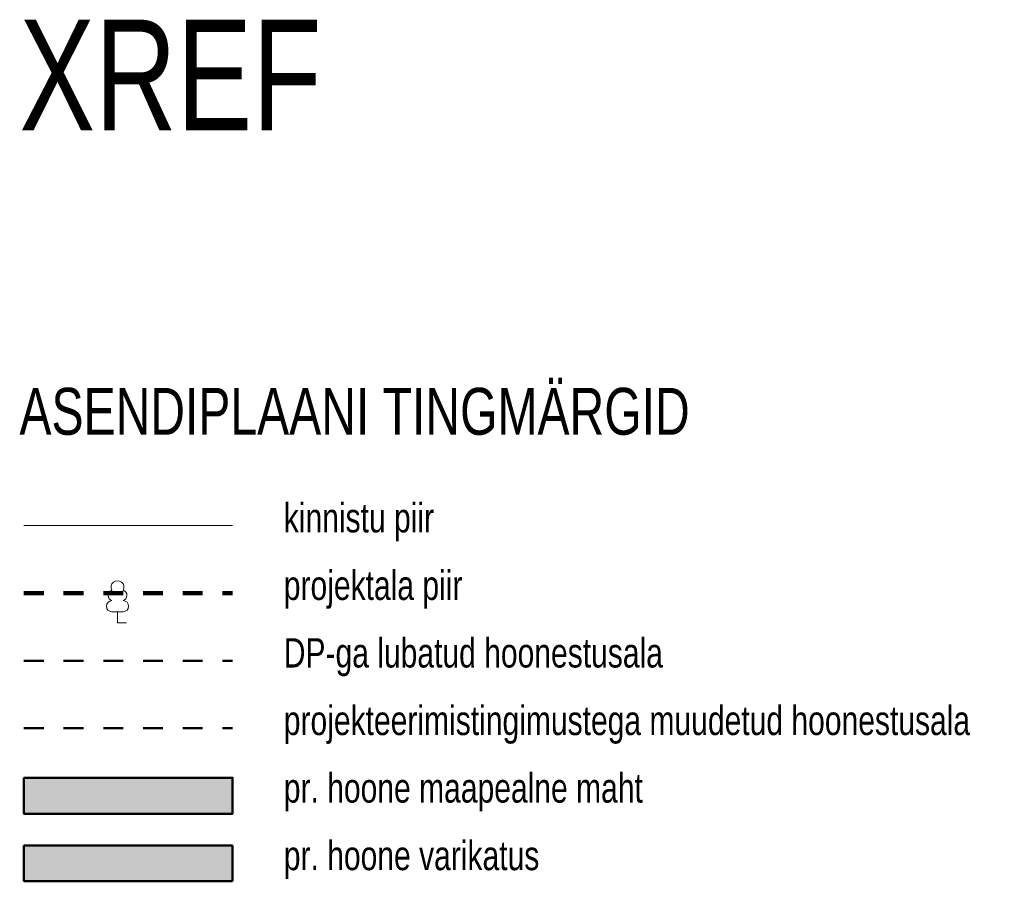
# Model space of a CAD drawing. Header units: metres. Extents: x 738076 to 738809, y 6589688 to 6590318.
# Tile 187 of 187: x 738742 to 738784, y 6590258 to 6590295. Entities that reach past the tile are written whole.
import ezdxf

# ---------------------------------------------------------------- set-up
doc = ezdxf.new("R2010")
doc.units = ezdxf.units.M
doc.linetypes.add('Katkend', pattern=[1.6933333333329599, 0.8466666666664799, -0.8466666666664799])
doc.linetypes.add('Katkend väike', pattern=[101.6, 101.6, 0])
for name, color, linetype, lineweight in [('_GE (2D)', 7, 'Continuous', 5), ('_MA-tingm2rgid (2D)', 7, 'Continuous', 5), ('_MA-tingm2rgid (2D)-1', 7, 'Continuous', 5), ('MA-hoone kool', 7, 'Continuous', 50), ('MA-hoone lasteaed', 7, 'Continuous', 50), ('MA-MA tekst', 7, 'Continuous', 13)]:
    doc.layers.add(name, color=color, linetype=linetype, lineweight=lineweight)
for name, color, linetype, lineweight, true_color in [('DP-5 Planeeritud hoonestusala ehitusala', 5, 'Katkend', 50, 0x0000ff), ('GE-0', 7, 'Continuous', 5, 0x888888), ('GE-PIIR', 7, 'Continuous', 18, 0xcc6600), ('GE-PUU', 7, 'Continuous', 5, 0x888888), ('MA-hoone proj tingimustega lubatud hoonestusala', 7, 'Katkend', 50, 0xe29000), ('MA-MA projektalapiir', 1, 'Continuous', 9, 0xff0000)]:
    doc.layers.add(name, color=color, linetype=linetype, lineweight=lineweight, true_color=true_color)
doc.styles.add('Swis721 LtCn BT', font='Swis721 LtCn BT')

# ---------------------------------------------------------------- blocks, each defined once
blk = doc.blocks.new('LEHTP1')
at = {"layer": 'GE-0'}
for p, q in [((0.4799999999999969, 0.9500000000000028), (-0.4799999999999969, 0.9500000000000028)), ((0, 0), (0, 0.9500000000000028)), ((0.7599999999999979, 0), (0, 0))]:
    blk.add_line(p, q, dxfattribs=at)
for centre, radius, start, end in [((-1.159043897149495e-09, 3.040000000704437), 0.5539404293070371, 332.5798988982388, 207.4201001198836), ((-0.3401035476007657, 2.345156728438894), 0.4651468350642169, 109.021735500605, 253.1415399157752), ((0.3401687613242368, 2.345155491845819), 0.4651267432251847, 286.850816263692, 70.98590916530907), ((-0.4749867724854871, 1.424986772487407), 0.4750132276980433, 90.00160104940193, 269.3952966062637), ((0.4749867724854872, 1.424986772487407), 0.4750132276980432, 270.6047033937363, 89.99839895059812)]:
    blk.add_arc(centre, radius, start, end, dxfattribs=at)
blk = doc.blocks.new('GE (2D)')
at = {"layer": 'GE-PUU', "xscale": 0.5, "yscale": 0.5, "zscale": 0.5}
blk.add_blockref('LEHTP1', (-2153670.176977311, -6234475.603259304, 4.5), dxfattribs=at)
blk = doc.blocks.new('MA-tingm2rgid (2D)')
at = {"layer": 'MA-hoone kool', "linetype": 'Continuous', "lineweight": 0, "true_color": 0x79aac0, "transparency": 33554483}
blk.add_hatch(color=143, dxfattribs=at).paths.add_polyline_path([(-2153674.168155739, -6234485.092142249), (-2153665.266778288, -6234485.092142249), (-2153665.266778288, -6234486.624629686), (-2153674.168155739, -6234486.624629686)])
at = {"layer": 'MA-hoone lasteaed', "linetype": 'Continuous', "lineweight": 0, "true_color": 0x79aac0, "transparency": 33554534}
blk.add_hatch(color=143, dxfattribs=at).paths.add_polyline_path([(-2153674.168155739, -6234482.210879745), (-2153665.266778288, -6234482.210879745), (-2153665.266778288, -6234483.743367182), (-2153674.168155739, -6234483.743367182)])
at = {"layer": 'DP-5 Planeeritud hoonestusala ehitusala'}
blk.add_line((-2153674.168155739, -6234477.214598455), (-2153665.266778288, -6234477.214598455), dxfattribs=at)
at = {"layer": 'GE-PIIR'}
blk.add_line((-2153674.168155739, -6234471.452073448), (-2153665.266778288, -6234471.452073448), dxfattribs=at)
at = {"layer": 'MA-hoone kool', "color": 7, "linetype": 'Katkend väike', "lineweight": 50, "flags": 128}
blk.add_lwpolyline([(-2153674.168155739, -6234485.092142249), (-2153665.266778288, -6234485.092142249), (-2153665.266778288, -6234486.624629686), (-2153674.168155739, -6234486.624629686)], close=True, dxfattribs=at)
at = {"layer": 'MA-hoone lasteaed', "flags": 128}
blk.add_lwpolyline([(-2153674.168155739, -6234482.210879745), (-2153665.266778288, -6234482.210879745), (-2153665.266778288, -6234483.743367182), (-2153674.168155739, -6234483.743367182)], close=True, dxfattribs=at)
at = {"layer": 'MA-hoone proj tingimustega lubatud hoonestusala'}
blk.add_line((-2153674.168155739, -6234480.095860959), (-2153665.266778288, -6234480.095860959), dxfattribs=at)
at = {"layer": 'MA-MA projektalapiir', "linetype": 'Katkend', "lineweight": 100}
blk.add_line((-2153674.168155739, -6234474.333335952), (-2153665.266778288, -6234474.333335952), dxfattribs=at)
at = {"layer": 'MA-MA tekst', "style": 'Swis721 LtCn BT'}
for s, insert, char_height, width, attachment_point, line_spacing_factor in [('XREF', (-2153674.360472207, -6234449.873350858), 4.712890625, 29.36636636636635, 1, 0.426072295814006), ('ASENDIPLAANI TINGMÄRGID', (-2153674.360472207, -6234465.577231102), 1.999999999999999, 29.36636636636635, 1, 1.004016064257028), ('kinnistu piir', (-2153663.084592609, -6234471.305982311), 1.25, 13.58662375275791, 4, 1.004016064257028), ('projektala piir', (-2153663.084592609, -6234474.187244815), 1.25, 26.75918425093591, 4, 1.004016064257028), ('DP-ga lubatud hoonestusala', (-2153663.084592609, -6234477.068507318), 1.25, 26.75918425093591, 4, 1.004016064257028), ('projekteerimistingimustega muudetud hoonestusala', (-2153663.084592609, -6234479.949769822), 1.25, 36.62739746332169, 4, 1.004016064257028), ('pr. hoone maapealne maht', (-2153663.084592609, -6234482.831032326), 1.25, 36.62739746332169, 4, 1.004016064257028), ('pr. hoone varikatus', (-2153663.084592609, -6234485.712294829), 1.25, 36.62739746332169, 4, 1.004016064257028)]:
    blk.add_mtext(s, dxfattribs=dict(at, insert=insert, char_height=char_height, width=width, attachment_point=attachment_point, line_spacing_factor=line_spacing_factor))
blk = doc.blocks.new('MA-tingm2rgid (2D)-1')
at = {"layer": 'MA-hoone kool', "linetype": 'Continuous', "lineweight": 0, "true_color": 0x79aac0, "transparency": 33554483}
blk.add_hatch(color=143, dxfattribs=at).paths.add_polyline_path([(-2153674.168155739, -6234485.092142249), (-2153665.266778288, -6234485.092142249), (-2153665.266778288, -6234486.624629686), (-2153674.168155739, -6234486.624629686)])
at = {"layer": 'MA-hoone lasteaed', "linetype": 'Continuous', "lineweight": 0, "true_color": 0x79aac0, "transparency": 33554534}
blk.add_hatch(color=143, dxfattribs=at).paths.add_polyline_path([(-2153674.168155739, -6234482.210879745), (-2153665.266778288, -6234482.210879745), (-2153665.266778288, -6234483.743367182), (-2153674.168155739, -6234483.743367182)])
at = {"layer": 'DP-5 Planeeritud hoonestusala ehitusala'}
blk.add_line((-2153674.168155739, -6234477.214598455), (-2153665.266778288, -6234477.214598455), dxfattribs=at)
at = {"layer": 'GE-PIIR'}
blk.add_line((-2153674.168155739, -6234471.452073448), (-2153665.266778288, -6234471.452073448), dxfattribs=at)
at = {"layer": 'MA-hoone kool', "color": 7, "linetype": 'Katkend väike', "lineweight": 50, "flags": 128}
blk.add_lwpolyline([(-2153674.168155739, -6234485.092142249), (-2153665.266778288, -6234485.092142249), (-2153665.266778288, -6234486.624629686), (-2153674.168155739, -6234486.624629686)], close=True, dxfattribs=at)
at = {"layer": 'MA-hoone lasteaed', "flags": 128}
blk.add_lwpolyline([(-2153674.168155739, -6234482.210879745), (-2153665.266778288, -6234482.210879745), (-2153665.266778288, -6234483.743367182), (-2153674.168155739, -6234483.743367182)], close=True, dxfattribs=at)
at = {"layer": 'MA-hoone proj tingimustega lubatud hoonestusala'}
blk.add_line((-2153674.168155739, -6234480.095860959), (-2153665.266778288, -6234480.095860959), dxfattribs=at)
at = {"layer": 'MA-MA projektalapiir', "linetype": 'Katkend', "lineweight": 100}
blk.add_line((-2153674.168155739, -6234474.333335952), (-2153665.266778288, -6234474.333335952), dxfattribs=at)
at = {"layer": 'MA-MA tekst', "style": 'Swis721 LtCn BT'}
for s, insert, char_height, width, attachment_point, line_spacing_factor in [('XREF', (-2153674.360472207, -6234449.873350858), 4.712890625, 29.36636636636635, 1, 0.426072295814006), ('ASENDIPLAANI TINGMÄRGID', (-2153674.360472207, -6234465.577231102), 1.999999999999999, 29.36636636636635, 1, 1.004016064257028), ('kinnistu piir', (-2153663.084592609, -6234471.305982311), 1.25, 13.58662375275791, 4, 1.004016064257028), ('projektala piir', (-2153663.084592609, -6234474.187244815), 1.25, 26.75918425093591, 4, 1.004016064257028), ('DP-ga lubatud hoonestusala', (-2153663.084592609, -6234477.068507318), 1.25, 26.75918425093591, 4, 1.004016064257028), ('projekteerimistingimustega muudetud hoonestusala', (-2153663.084592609, -6234479.949769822), 1.25, 36.62739746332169, 4, 1.004016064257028), ('pr. hoone maapealne maht', (-2153663.084592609, -6234482.831032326), 1.25, 36.62739746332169, 4, 1.004016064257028), ('pr. hoone varikatus', (-2153663.084592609, -6234485.712294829), 1.25, 36.62739746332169, 4, 1.004016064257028)]:
    blk.add_mtext(s, dxfattribs=dict(at, insert=insert, char_height=char_height, width=width, attachment_point=attachment_point, line_spacing_factor=line_spacing_factor))

msp = doc.modelspace()

# ---------------------------------------------------------------- block references
at = {"layer": '_GE (2D)'}
msp.add_blockref('GE (2D)', (2892415.876977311, 12824744.7657593), dxfattribs=at)

# ---------------------------------------------------------------- next in the draw order: block references
at = {"layer": '_MA-tingm2rgid (2D)'}
msp.add_blockref('MA-tingm2rgid (2D)', (2892415.876977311, 12824744.7657593), dxfattribs=at)

# ---------------------------------------------------------------- next in the draw order: block references
at = {"layer": '_MA-tingm2rgid (2D)-1'}
msp.add_blockref('MA-tingm2rgid (2D)-1', (2892415.876977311, 12824744.7657593), dxfattribs=at)

doc.saveas('drawing.dxf')
